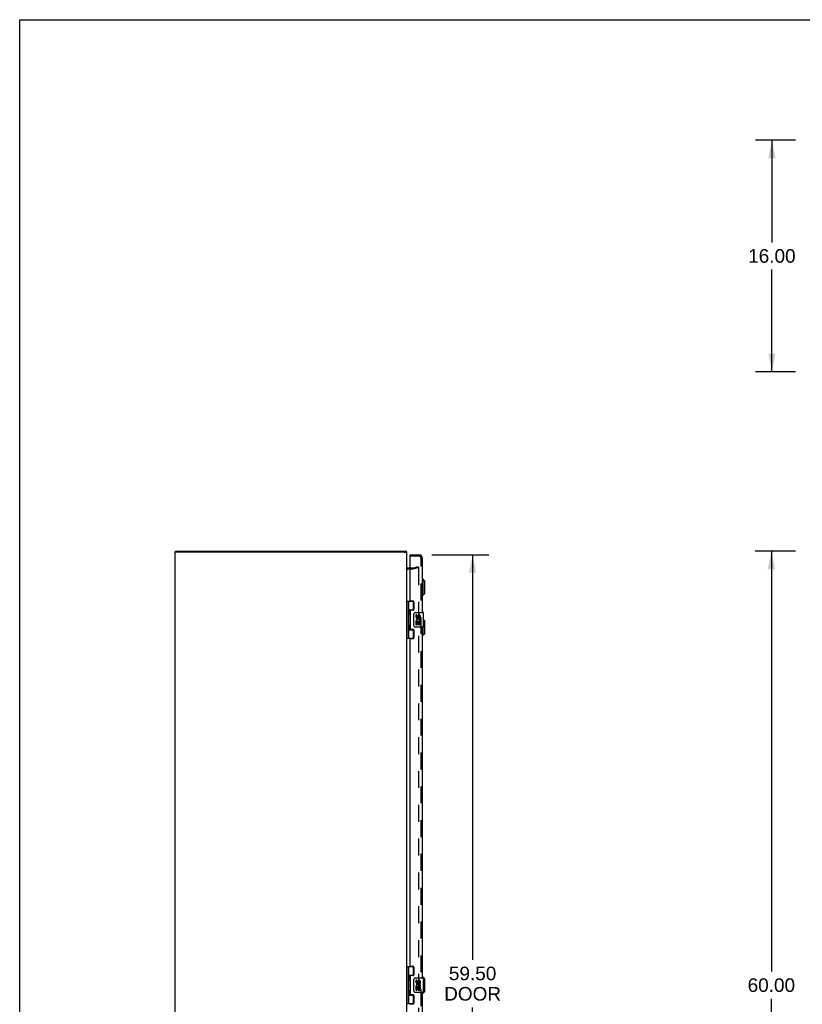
# Model space of a CAD drawing. Header units: inches. Extents: x 0 to 212, y 0 to 138.
# Tile 3 of 6: x 0 to 54, y 69 to 138. Entities that reach past the tile are written whole.
import ezdxf

# ---------------------------------------------------------------- set-up
doc = ezdxf.new("R2010")
doc.units = ezdxf.units.IN
doc.header["$LTSCALE"] = 11.6875
doc.header["$MEASUREMENT"] = 0
doc.linetypes.add('HIDDEN', pattern=[0.2, 0.1, -0.1])
doc.layers.get('0').update_dxf_attribs({"linetype": 'CONTINUOUS'})
for name, color, linetype in [('DEFAULT_2', 8, 'HIDDEN'), ('DIMENSIONS', 7, 'CONTINUOUS'), ('DOOR_ASSEMBLY', 7, 'CONTINUOUS')]:
    doc.layers.add(name, color=color, linetype=linetype)
doc.styles.get("Standard").update_dxf_attribs({"font": 'arial.ttf'})
doc.dimstyles.new('DIMSTYLE_1', dxfattribs={"dimtxt": 0.9375, "dimasz": 1.25, "dimexe": 0.09, "dimexo": 0.07, "dimgap": 0.0375, "dimtad": 0, "dimtih": 1, "dimtoh": 1, "dimzin": 4, "dimdsep": 46, "dimtxsty": 'Standard', "dimblk": '_FILLED', "dimblk1": '_FILLED', "dimblk2": '_FILLED', "dimcen": 0.09, "dimadec": 3, "dimazin": 1, "dimtfac": 1, "dimtdec": 3, "dimtofl": 0, "dimtmove": 0, "dimatfit": 3, "dimldrblk": '_FILLED', "dimfxl": 0, "dimtolj": 1, "dimtzin": 4, "dimarcsym": 0})

# ---------------------------------------------------------------- blocks, each defined once
blk = doc.blocks.new('_FILLED')
at = {"color": 0, "linetype": 'ByBlock'}
blk.add_solid([(0, 0), (-1, 0.2), (-1, -0.2)], dxfattribs=at)
blk = doc.blocks.new('*D2')
at = {"layer": 'DIMENSIONS', "color": 2, "linetype": 'Continuous'}
for p, q in [((53.624, 100.768), (50.825, 100.768)), ((51.95, 100.768), (51.95, 71.706)), ((51.95, 40.768), (51.95, 69.831)), ((53.624, 40.768), (50.825, 40.768))]:
    blk.add_line(p, q, dxfattribs=at)
at = {"layer": 'DIMENSIONS', "color": 2, "linetype": 'Continuous', "xscale": 1.25, "yscale": 1.25, "zscale": 1.25}
for p, rotation in [((51.95, 100.768), 90), ((51.95, 40.768), 270)]:
    blk.add_blockref('_FILLED', p, dxfattribs=dict(at, rotation=rotation))
at = {"layer": 'DIMENSIONS', "color": 2, "linetype": 'Continuous', "insert": (51.95, 71.237), "char_height": 0.9375, "width": 3.27602, "attachment_point": 2, "line_spacing_factor": 0.9}
blk.add_mtext('60.00', dxfattribs=at)
blk = doc.blocks.new('*D3')
at = {"layer": 'DIMENSIONS', "color": 2, "linetype": 'Continuous'}
for p, q in [((53.609, 129.171), (50.862, 129.171)), ((51.987, 129.171), (51.987, 122.108)), ((51.987, 113.171), (51.987, 120.233)), ((53.609, 113.171), (50.862, 113.171))]:
    blk.add_line(p, q, dxfattribs=at)
at = {"layer": 'DIMENSIONS', "color": 2, "linetype": 'Continuous', "xscale": 1.25, "yscale": 1.25, "zscale": 1.25}
for p, rotation in [((51.987, 129.171), 90), ((51.987, 113.171), 270)]:
    blk.add_blockref('_FILLED', p, dxfattribs=dict(at, rotation=rotation))
at = {"layer": 'DIMENSIONS', "color": 2, "linetype": 'Continuous', "insert": (51.987, 121.639), "char_height": 0.9375, "width": 3.27602, "attachment_point": 2, "line_spacing_factor": 0.9}
blk.add_mtext('16.00', dxfattribs=at)
blk = doc.blocks.new('*D4')
at = {"layer": 'DIMENSIONS', "color": 2, "linetype": 'Continuous'}
for p, q in [((28.473, 100.518), (32.427, 100.518)), ((31.302, 100.518), (31.302, 72.514)), ((31.302, 41.018), (31.302, 69.233)), ((28.473, 41.018), (32.427, 41.018))]:
    blk.add_line(p, q, dxfattribs=at)
at = {"layer": 'DIMENSIONS', "color": 2, "linetype": 'Continuous', "xscale": 1.25, "yscale": 1.25, "zscale": 1.25}
for p, rotation in [((31.302, 100.518), 90), ((31.302, 41.018), 270)]:
    blk.add_blockref('_FILLED', p, dxfattribs=dict(at, rotation=rotation))
at = {"layer": 'DIMENSIONS', "color": 2, "linetype": 'Continuous', "insert": (31.302, 72.045), "char_height": 0.9375, "width": 3.92426, "attachment_point": 2, "line_spacing_factor": 0.9}
blk.add_mtext('59.50\\PDOOR', dxfattribs=at)

msp = doc.modelspace()

# ---------------------------------------------------------------- linework, layer by layer
at = {"color": 7, "linetype": 'Continuous'}
for p, q in [((0, 0), (0, 137.5)), ((0, 137.5), (212.5, 137.5)), ((10.777, 100.693), (10.777, 100.768)), ((26.727, 100.693), (26.727, 100.768)), ((10.902, 100.693), (10.747, 100.693)), ((26.602, 100.693), (26.747, 100.693))]:
    msp.add_line(p, q, dxfattribs=at)
at = {"color": 3, "linetype": 'Continuous'}
for p, q in [((10.777, 100.768), (26.727, 100.768)), ((10.747, 40.845), (10.747, 100.692)), ((26.592, 100.693), (10.902, 100.693)), ((26.747, 40.845), (26.747, 100.692)), ((26.99, 99.593), (26.817, 99.593))]:
    msp.add_line(p, q, dxfattribs=at)
msp.add_arc((26.817, 99.663), 0.07, 180, 270, dxfattribs=at)
at = {"layer": 'DEFAULT_2', "color": 8, "linetype": 'HIDDEN'}
for p, q in [((27.146, 99.518), (26.817, 99.518)), ((27.146, 99.593), (26.99, 99.593)), ((27.156, 99.595), (27.54, 99.698)), ((27.56, 99.625), (27.176, 99.522)), ((27.54, 99.698), (27.56, 99.625)), ((27.56, 99.593), (27.56, 41.944))]:
    msp.add_line(p, q, dxfattribs=at)
for points in [[(27.541, 99.613), (27.54, 99.613), (27.538, 99.613), (27.536, 99.612)], [(27.544, 99.612), (27.542, 99.613), (27.541, 99.613)], [(27.544, 99.612), (27.547, 99.612), (27.549, 99.611), (27.551, 99.61), (27.552, 99.608), (27.554, 99.607), (27.556, 99.605), (27.557, 99.603), (27.558, 99.601), (27.559, 99.599), (27.559, 99.597), (27.56, 99.595), (27.56, 99.593)]]:
    msp.add_lwpolyline(points, dxfattribs=at)
for centre, radius, start, end in [((26.817, 99.663), 0.145, 222.98581, 270), ((27.146, 99.633), 0.04, 270, 285), ((27.146, 99.633), 0.115, 270, 285)]:
    msp.add_arc(centre, radius, start, end, dxfattribs=at)
at = {"layer": 'DOOR_ASSEMBLY', "color": 7, "linetype": 'Continuous'}
for p, q in [((26.99, 100.414), (26.99, 100.518)), ((27.005, 100.414), (26.99, 100.414)), ((27.884, 98.819), (27.844, 98.819)), ((27.884, 97.717), (27.884, 98.819)), ((28.002, 98.701), (27.884, 98.819)), ((28.002, 97.835), (28.002, 98.701)), ((27.884, 97.717), (27.844, 97.717)), ((28.002, 97.835), (27.884, 97.717)), ((26.747, 97.298), (27.232, 97.298)), ((26.787, 94.739), (26.787, 97.298)), ((26.885, 96.601), (26.885, 97.298)), ((26.885, 96.707), (27.232, 96.707)), ((27.174, 96.698), (27.174, 96.676)), ((27.174, 96.698), (27.226, 96.698)), ((27.2, 97.298), (27.2, 96.707)), ((26.885, 95.617), (26.885, 96.42)), ((26.899, 96.418), (26.898, 96.415)), ((26.901, 96.422), (26.899, 96.418)), ((26.9, 96.601), (26.902, 96.597)), ((26.904, 96.43), (26.901, 96.422)), ((26.902, 96.597), (26.909, 96.579)), ((26.902, 96.581), (26.902, 96.58)), ((26.902, 96.44), (26.902, 96.58)), ((26.902, 96.44), (26.902, 96.439)), ((26.908, 96.44), (26.904, 96.43)), ((26.911, 96.446), (26.908, 96.44)), ((26.909, 96.579), (26.911, 96.575)), ((26.911, 96.575), (26.912, 96.571)), ((26.912, 96.45), (26.911, 96.446)), ((26.914, 96.454), (26.912, 96.45)), ((27.249, 95.618), (27.249, 96.418)), ((27.349, 96.518), (27.889, 96.518)), ((27.387, 96.364), (27.387, 96.228)), ((27.45, 96.364), (27.387, 96.364)), ((27.45, 96.228), (27.45, 96.364)), ((27.515, 96.29), (27.515, 96.221)), ((27.576, 96.228), (27.576, 96.27)), ((27.638, 96.27), (27.638, 96.133)), ((27.638, 96.133), (27.701, 96.133)), ((27.701, 96.133), (27.701, 96.27)), ((27.904, 95.533), (27.904, 96.503)), ((28.002, 95.951), (27.904, 96.048)), ((26.885, 94.739), (26.885, 95.436)), ((26.885, 95.329), (27.232, 95.329)), ((26.899, 95.434), (26.898, 95.431)), ((26.901, 95.438), (26.899, 95.434)), ((26.9, 95.617), (26.902, 95.613)), ((26.903, 95.443), (26.901, 95.438)), ((26.902, 95.613), (26.909, 95.595)), ((26.902, 95.597), (26.902, 95.596)), ((26.902, 95.456), (26.902, 95.596)), ((26.902, 95.456), (26.902, 95.455)), ((26.908, 95.456), (26.903, 95.443)), ((26.911, 95.462), (26.908, 95.456)), ((26.909, 95.595), (26.911, 95.59)), ((26.911, 95.59), (26.912, 95.586)), ((26.912, 95.466), (26.911, 95.462)), ((26.914, 95.47), (26.912, 95.466)), ((27.174, 95.361), (27.174, 95.338)), ((27.226, 95.338), (27.174, 95.338)), ((27.2, 95.329), (27.2, 94.739)), ((27.889, 95.518), (27.349, 95.518)), ((27.387, 95.903), (27.387, 95.672)), ((27.405, 95.903), (27.387, 95.903)), ((27.387, 95.672), (27.45, 95.672)), ((27.44, 95.903), (27.467, 95.922)), ((27.44, 95.903), (27.701, 95.903)), ((27.45, 95.672), (27.45, 95.84)), ((27.45, 95.84), (27.515, 95.84)), ((27.515, 95.84), (27.515, 95.704)), ((27.515, 95.704), (27.576, 95.704)), ((27.576, 95.704), (27.576, 95.84)), ((27.576, 95.84), (27.638, 95.84)), ((27.631, 95.939), (27.688, 95.914)), ((27.638, 95.84), (27.638, 95.672)), ((27.638, 95.672), (27.701, 95.672)), ((27.701, 95.672), (27.701, 95.903)), ((27.884, 94.967), (27.884, 95.518)), ((28.002, 95.085), (28.002, 95.951)), ((26.747, 94.739), (27.232, 94.739)), ((27.884, 94.967), (27.844, 94.967)), ((28.002, 95.085), (27.884, 94.967)), ((26.747, 72.048), (27.232, 72.048)), ((26.787, 69.489), (26.787, 72.048)), ((26.885, 71.351), (26.885, 72.048)), ((27.2, 72.048), (27.2, 71.457)), ((26.885, 71.457), (27.232, 71.457)), ((26.885, 70.367), (26.885, 71.17)), ((26.899, 71.168), (26.898, 71.165)), ((26.901, 71.172), (26.899, 71.168)), ((26.9, 71.351), (26.902, 71.347)), ((26.904, 71.18), (26.901, 71.172)), ((26.902, 71.347), (26.909, 71.329)), ((26.902, 71.331), (26.902, 71.33)), ((26.902, 71.19), (26.902, 71.33)), ((26.902, 71.19), (26.902, 71.189)), ((26.908, 71.19), (26.904, 71.18)), ((26.911, 71.196), (26.908, 71.19)), ((26.909, 71.329), (26.911, 71.325)), ((26.911, 71.325), (26.912, 71.321)), ((26.912, 71.2), (26.911, 71.196)), ((26.914, 71.204), (26.912, 71.2)), ((27.174, 71.448), (27.226, 71.448)), ((27.174, 71.448), (27.174, 71.426)), ((27.249, 70.368), (27.249, 71.168)), ((27.349, 71.268), (27.889, 71.268)), ((27.45, 71.114), (27.387, 71.114)), ((27.387, 71.114), (27.387, 70.978)), ((27.45, 70.978), (27.45, 71.114)), ((27.515, 71.04), (27.515, 70.971)), ((27.576, 70.978), (27.576, 71.02)), ((27.638, 71.02), (27.638, 70.883)), ((27.638, 70.883), (27.701, 70.883)), ((27.701, 70.883), (27.701, 71.02)), ((27.884, 71.319), (27.844, 71.319)), ((28.002, 71.201), (27.884, 71.319)), ((27.884, 71.268), (27.884, 71.319)), ((27.904, 70.283), (27.904, 71.253)), ((28.002, 70.335), (28.002, 71.201)), ((26.885, 69.489), (26.885, 70.186)), ((26.899, 70.184), (26.898, 70.181)), ((26.901, 70.188), (26.899, 70.184)), ((26.9, 70.367), (26.902, 70.363)), ((26.904, 70.195), (26.901, 70.188)), ((26.902, 70.363), (26.909, 70.345)), ((26.902, 70.347), (26.902, 70.346)), ((26.902, 70.346), (26.902, 70.206)), ((26.902, 70.206), (26.902, 70.205)), ((26.908, 70.206), (26.904, 70.195)), ((26.911, 70.212), (26.908, 70.206)), ((26.909, 70.345), (26.911, 70.34)), ((26.911, 70.34), (26.912, 70.336)), ((26.912, 70.216), (26.911, 70.212)), ((26.914, 70.22), (26.912, 70.216)), ((27.174, 70.111), (27.174, 70.088)), ((27.889, 70.268), (27.349, 70.268)), ((27.405, 70.653), (27.387, 70.653)), ((27.387, 70.653), (27.387, 70.422)), ((27.387, 70.422), (27.45, 70.422)), ((27.44, 70.653), (27.467, 70.672)), ((27.44, 70.653), (27.701, 70.653)), ((27.45, 70.59), (27.515, 70.59)), ((27.45, 70.422), (27.45, 70.59)), ((27.515, 70.59), (27.515, 70.454)), ((27.515, 70.454), (27.576, 70.454)), ((27.576, 70.59), (27.638, 70.59)), ((27.576, 70.454), (27.576, 70.59)), ((27.631, 70.689), (27.688, 70.664)), ((27.638, 70.59), (27.638, 70.422)), ((27.638, 70.422), (27.701, 70.422)), ((27.701, 70.422), (27.701, 70.653)), ((27.884, 70.217), (27.844, 70.217)), ((28.002, 70.335), (27.884, 70.217)), ((27.884, 70.217), (27.884, 70.268)), ((26.747, 69.489), (27.232, 69.489)), ((26.885, 70.079), (27.232, 70.079)), ((27.226, 70.088), (27.174, 70.088)), ((27.2, 70.079), (27.2, 69.489))]:
    msp.add_line(p, q, dxfattribs=at)
at = {"layer": 'DOOR_ASSEMBLY', "color": 3, "linetype": 'Continuous'}
for p, q in [((26.99, 100.518), (27.598, 100.518)), ((26.99, 97.36), (26.99, 100.399)), ((27.844, 96.518), (27.844, 100.272)), ((27.021, 97.329), (27.177, 97.329)), ((26.99, 96.645), (26.99, 95.392)), ((27.177, 96.676), (27.021, 96.676)), ((27.24, 97.266), (27.24, 96.739)), ((27.021, 95.361), (27.177, 95.361)), ((27.24, 95.298), (27.24, 94.771)), ((27.844, 71.268), (27.844, 95.518)), ((26.99, 72.11), (26.99, 94.677)), ((27.177, 94.708), (27.021, 94.708)), ((27.021, 72.079), (27.177, 72.079)), ((27.24, 72.016), (27.24, 71.489)), ((26.99, 71.395), (26.99, 70.142)), ((27.177, 71.426), (27.021, 71.426)), ((27.021, 70.111), (27.177, 70.111)), ((27.844, 46.018), (27.844, 70.268)), ((27.177, 69.458), (27.021, 69.458)), ((27.24, 70.048), (27.24, 69.521))]:
    msp.add_line(p, q, dxfattribs=at)
at = {"layer": 'DOOR_ASSEMBLY', "color": 8, "linetype": 'HIDDEN'}
for p, q in [((27.598, 100.414), (27.005, 100.414)), ((27.74, 41.265), (27.74, 100.272))]:
    msp.add_line(p, q, dxfattribs=at)
at = {"layer": 'DOOR_ASSEMBLY', "color": 7, "linetype": 'Continuous'}
for points in [[(26.885, 96.656), (26.885, 96.655), (26.885, 96.654), (26.885, 96.653), (26.885, 96.652), (26.885, 96.651), (26.886, 96.65), (26.886, 96.649), (26.886, 96.648), (26.886, 96.647), (26.886, 96.646), (26.886, 96.645), (26.886, 96.644), (26.887, 96.643), (26.887, 96.642), (26.887, 96.64), (26.887, 96.639), (26.888, 96.638), (26.888, 96.637), (26.888, 96.635), (26.889, 96.634), (26.889, 96.633), (26.889, 96.631), (26.89, 96.63), (26.89, 96.629), (26.891, 96.627), (26.891, 96.626), (26.891, 96.624), (26.892, 96.623), (26.892, 96.621), (26.893, 96.62), (26.893, 96.618)], [(26.893, 96.402), (26.893, 96.401), (26.892, 96.399), (26.892, 96.398), (26.891, 96.396), (26.891, 96.395), (26.891, 96.394), (26.89, 96.392), (26.89, 96.391), (26.889, 96.389), (26.889, 96.388), (26.889, 96.387), (26.888, 96.385), (26.888, 96.384), (26.888, 96.383), (26.887, 96.382), (26.887, 96.38), (26.887, 96.379), (26.887, 96.378), (26.886, 96.377), (26.886, 96.376), (26.886, 96.375), (26.886, 96.374), (26.886, 96.373), (26.886, 96.372), (26.886, 96.371), (26.885, 96.37), (26.885, 96.369), (26.885, 96.368), (26.885, 96.367), (26.885, 96.366), (26.885, 96.365)], [(26.898, 96.605), (26.899, 96.605), (26.9, 96.601)], [(26.912, 96.571), (26.914, 96.566), (26.915, 96.564), (26.916, 96.562), (26.916, 96.56), (26.917, 96.558), (26.918, 96.556), (26.918, 96.554), (26.919, 96.553), (26.92, 96.551), (26.92, 96.549), (26.921, 96.547), (26.921, 96.545), (26.922, 96.544), (26.922, 96.542), (26.923, 96.54), (26.923, 96.539), (26.923, 96.537), (26.924, 96.536), (26.924, 96.534), (26.924, 96.533), (26.925, 96.531), (26.925, 96.53), (26.925, 96.529), (26.925, 96.527), (26.926, 96.526), (26.926, 96.524), (26.926, 96.523), (26.926, 96.522), (26.926, 96.521), (26.926, 96.519), (26.926, 96.518), (26.927, 96.517), (26.927, 96.515), (26.927, 96.514), (26.927, 96.513), (26.927, 96.512), (26.927, 96.51), (26.927, 96.509), (26.927, 96.508), (26.927, 96.507), (26.927, 96.505), (26.927, 96.504), (26.926, 96.503), (26.926, 96.502), (26.926, 96.5), (26.926, 96.499), (26.926, 96.498), (26.926, 96.496), (26.926, 96.495), (26.925, 96.494), (26.925, 96.492), (26.925, 96.491), (26.925, 96.489), (26.924, 96.488), (26.924, 96.487), (26.924, 96.485), (26.923, 96.484), (26.923, 96.482), (26.923, 96.48), (26.922, 96.479), (26.922, 96.477), (26.921, 96.475), (26.921, 96.474), (26.92, 96.472), (26.92, 96.47), (26.919, 96.468), (26.918, 96.466), (26.918, 96.464), (26.917, 96.463), (26.916, 96.461), (26.916, 96.459), (26.915, 96.457), (26.914, 96.454)], [(27.249, 96.418), (27.25, 96.425), (27.25, 96.431), (27.251, 96.437), (27.252, 96.443), (27.254, 96.449), (27.256, 96.454)], [(26.885, 95.672), (26.885, 95.671), (26.885, 95.67), (26.885, 95.669), (26.885, 95.668), (26.885, 95.667), (26.886, 95.666), (26.886, 95.665), (26.886, 95.664), (26.886, 95.663), (26.886, 95.662), (26.886, 95.661), (26.886, 95.66), (26.887, 95.658), (26.887, 95.657), (26.887, 95.656), (26.887, 95.655), (26.888, 95.654), (26.888, 95.652), (26.888, 95.651), (26.889, 95.65), (26.889, 95.649), (26.889, 95.647), (26.89, 95.646), (26.89, 95.644), (26.891, 95.643), (26.891, 95.642), (26.891, 95.64), (26.892, 95.639), (26.892, 95.637), (26.893, 95.636), (26.893, 95.634)], [(26.893, 95.418), (26.893, 95.417), (26.892, 95.415), (26.892, 95.414), (26.891, 95.412), (26.891, 95.411), (26.891, 95.409), (26.89, 95.408), (26.89, 95.406), (26.889, 95.405), (26.889, 95.404), (26.889, 95.402), (26.888, 95.401), (26.888, 95.4), (26.888, 95.399), (26.887, 95.397), (26.887, 95.396), (26.887, 95.395), (26.887, 95.394), (26.886, 95.393), (26.886, 95.392), (26.886, 95.39), (26.886, 95.389), (26.886, 95.388), (26.886, 95.387), (26.886, 95.386), (26.885, 95.385), (26.885, 95.384), (26.885, 95.383), (26.885, 95.382), (26.885, 95.381), (26.885, 95.381)], [(26.898, 95.621), (26.899, 95.62), (26.9, 95.617)], [(26.912, 95.586), (26.914, 95.582), (26.915, 95.58), (26.916, 95.578), (26.916, 95.576), (26.917, 95.574), (26.918, 95.572), (26.918, 95.57), (26.919, 95.568), (26.92, 95.566), (26.92, 95.565), (26.921, 95.563), (26.921, 95.561), (26.922, 95.559), (26.922, 95.558), (26.923, 95.556), (26.923, 95.555), (26.923, 95.553), (26.924, 95.552), (26.924, 95.55), (26.924, 95.549), (26.925, 95.547), (26.925, 95.546), (26.925, 95.544), (26.925, 95.543), (26.926, 95.542), (26.926, 95.54), (26.926, 95.539), (26.926, 95.538), (26.926, 95.536), (26.926, 95.535), (26.926, 95.534), (26.927, 95.532), (26.927, 95.531), (26.927, 95.53), (26.927, 95.529), (26.927, 95.527), (26.927, 95.526), (26.927, 95.525), (26.927, 95.524), (26.927, 95.522), (26.927, 95.521), (26.927, 95.52), (26.926, 95.519), (26.926, 95.517), (26.926, 95.516), (26.926, 95.515), (26.926, 95.513), (26.926, 95.512), (26.926, 95.511), (26.925, 95.509), (26.925, 95.508), (26.925, 95.507), (26.925, 95.505), (26.924, 95.504), (26.924, 95.502), (26.924, 95.501), (26.923, 95.499), (26.923, 95.498), (26.923, 95.496), (26.922, 95.494), (26.922, 95.493), (26.921, 95.491), (26.921, 95.489), (26.92, 95.488), (26.92, 95.486), (26.919, 95.484), (26.918, 95.482), (26.918, 95.48), (26.917, 95.478), (26.916, 95.476), (26.916, 95.474), (26.915, 95.472), (26.914, 95.47)], [(27.256, 95.582), (27.254, 95.588), (27.252, 95.594), (27.251, 95.6), (27.25, 95.606), (27.25, 95.612), (27.249, 95.618)], [(26.885, 71.406), (26.885, 71.405), (26.885, 71.404), (26.885, 71.403), (26.885, 71.402), (26.885, 71.401), (26.886, 71.4), (26.886, 71.399), (26.886, 71.398), (26.886, 71.397), (26.886, 71.396), (26.886, 71.395), (26.886, 71.394), (26.887, 71.393), (26.887, 71.392), (26.887, 71.39), (26.887, 71.389), (26.888, 71.388), (26.888, 71.387), (26.888, 71.385), (26.889, 71.384), (26.889, 71.383), (26.889, 71.381), (26.89, 71.38), (26.89, 71.379), (26.891, 71.377), (26.891, 71.376), (26.891, 71.374), (26.892, 71.373), (26.892, 71.371), (26.893, 71.37), (26.893, 71.368)], [(26.893, 71.152), (26.893, 71.151), (26.892, 71.149), (26.892, 71.148), (26.891, 71.146), (26.891, 71.145), (26.891, 71.144), (26.89, 71.142), (26.89, 71.141), (26.889, 71.139), (26.889, 71.138), (26.889, 71.137), (26.888, 71.135), (26.888, 71.134), (26.888, 71.133), (26.887, 71.132), (26.887, 71.13), (26.887, 71.129), (26.887, 71.128), (26.886, 71.127), (26.886, 71.126), (26.886, 71.125), (26.886, 71.124), (26.886, 71.123), (26.886, 71.122), (26.886, 71.121), (26.885, 71.12), (26.885, 71.119), (26.885, 71.118), (26.885, 71.117), (26.885, 71.116), (26.885, 71.115)], [(26.898, 71.355), (26.899, 71.355), (26.9, 71.351)], [(26.912, 71.321), (26.914, 71.316), (26.915, 71.314), (26.916, 71.312), (26.916, 71.31), (26.917, 71.308), (26.918, 71.306), (26.918, 71.304), (26.919, 71.303), (26.92, 71.301), (26.92, 71.299), (26.921, 71.297), (26.921, 71.295), (26.922, 71.294), (26.922, 71.292), (26.923, 71.29), (26.923, 71.289), (26.923, 71.287), (26.924, 71.286), (26.924, 71.284), (26.924, 71.283), (26.925, 71.281), (26.925, 71.28), (26.925, 71.279), (26.925, 71.277), (26.926, 71.276), (26.926, 71.274), (26.926, 71.273), (26.926, 71.272), (26.926, 71.271), (26.926, 71.269), (26.926, 71.268), (26.927, 71.267), (26.927, 71.265), (26.927, 71.264), (26.927, 71.263), (26.927, 71.262), (26.927, 71.26), (26.927, 71.259), (26.927, 71.258), (26.927, 71.257), (26.927, 71.255), (26.927, 71.254), (26.926, 71.253), (26.926, 71.252), (26.926, 71.25), (26.926, 71.249), (26.926, 71.248), (26.926, 71.246), (26.926, 71.245), (26.925, 71.244), (26.925, 71.242), (26.925, 71.241), (26.925, 71.239), (26.924, 71.238), (26.924, 71.237), (26.924, 71.235), (26.923, 71.234), (26.923, 71.232), (26.923, 71.23), (26.922, 71.229), (26.922, 71.227), (26.921, 71.225), (26.921, 71.224), (26.92, 71.222), (26.92, 71.22), (26.919, 71.218), (26.918, 71.216), (26.918, 71.214), (26.917, 71.213), (26.916, 71.211), (26.916, 71.209), (26.915, 71.207), (26.914, 71.204)], [(27.249, 71.168), (27.25, 71.175), (27.25, 71.181), (27.251, 71.187), (27.252, 71.193), (27.254, 71.199), (27.256, 71.204)], [(26.885, 70.422), (26.885, 70.421), (26.885, 70.42), (26.885, 70.419), (26.885, 70.418), (26.885, 70.417), (26.886, 70.416), (26.886, 70.415), (26.886, 70.414), (26.886, 70.413), (26.886, 70.412), (26.886, 70.411), (26.886, 70.41), (26.887, 70.408), (26.887, 70.407), (26.887, 70.406), (26.887, 70.405), (26.888, 70.404), (26.888, 70.402), (26.888, 70.401), (26.889, 70.4), (26.889, 70.399), (26.889, 70.397), (26.89, 70.396), (26.89, 70.394), (26.891, 70.393), (26.891, 70.392), (26.891, 70.39), (26.892, 70.389), (26.892, 70.387), (26.893, 70.386), (26.893, 70.384)], [(26.893, 70.168), (26.893, 70.167), (26.892, 70.165), (26.892, 70.164), (26.891, 70.162), (26.891, 70.161), (26.891, 70.159), (26.89, 70.158), (26.89, 70.156), (26.889, 70.155), (26.889, 70.154), (26.889, 70.152), (26.888, 70.151), (26.888, 70.15), (26.888, 70.149), (26.887, 70.147), (26.887, 70.146), (26.887, 70.145), (26.887, 70.144), (26.886, 70.143), (26.886, 70.142), (26.886, 70.14), (26.886, 70.139), (26.886, 70.138), (26.886, 70.137), (26.886, 70.136), (26.885, 70.135), (26.885, 70.134), (26.885, 70.133), (26.885, 70.132), (26.885, 70.131), (26.885, 70.131)], [(26.898, 70.371), (26.899, 70.37), (26.9, 70.367)], [(26.912, 70.336), (26.914, 70.332), (26.915, 70.33), (26.916, 70.328), (26.916, 70.326), (26.917, 70.324), (26.918, 70.322), (26.918, 70.32), (26.919, 70.318), (26.92, 70.316), (26.92, 70.315), (26.921, 70.313), (26.921, 70.311), (26.922, 70.309), (26.922, 70.308), (26.923, 70.306), (26.923, 70.305), (26.923, 70.303), (26.924, 70.302), (26.924, 70.3), (26.924, 70.299), (26.925, 70.297), (26.925, 70.296), (26.925, 70.294), (26.925, 70.293), (26.926, 70.292), (26.926, 70.29), (26.926, 70.289), (26.926, 70.288), (26.926, 70.286), (26.926, 70.285), (26.926, 70.284), (26.927, 70.282), (26.927, 70.281), (26.927, 70.28), (26.927, 70.279), (26.927, 70.277), (26.927, 70.276), (26.927, 70.275), (26.927, 70.274), (26.927, 70.272), (26.927, 70.271), (26.927, 70.27), (26.926, 70.269), (26.926, 70.267), (26.926, 70.266), (26.926, 70.265), (26.926, 70.263), (26.926, 70.262), (26.926, 70.261), (26.925, 70.259), (26.925, 70.258), (26.925, 70.257), (26.925, 70.255), (26.924, 70.254), (26.924, 70.252), (26.924, 70.251), (26.923, 70.249), (26.923, 70.248), (26.923, 70.246), (26.922, 70.244), (26.922, 70.243), (26.921, 70.241), (26.921, 70.239), (26.92, 70.238), (26.92, 70.236), (26.919, 70.234), (26.918, 70.232), (26.918, 70.23), (26.917, 70.228), (26.916, 70.226), (26.916, 70.224), (26.915, 70.222), (26.914, 70.22)], [(27.256, 70.332), (27.254, 70.338), (27.252, 70.344), (27.251, 70.35), (27.25, 70.356), (27.25, 70.362), (27.249, 70.368)]]:
    msp.add_lwpolyline(points, dxfattribs=at)
at = {"layer": 'DOOR_ASSEMBLY', "color": 3, "linetype": 'Continuous'}
for centre, radius, start, end in [((27.005, 100.399), 0.015, 90, 180), ((27.598, 100.272), 0.246, 0, 90), ((27.021, 97.36), 0.031, 180, 270), ((27.177, 97.266), 0.063, 0, 90), ((27.021, 96.645), 0.031, 90, 180), ((27.177, 96.739), 0.063, 270, 360), ((27.021, 95.392), 0.031, 180, 270), ((27.177, 95.298), 0.063, 0, 90), ((27.021, 94.677), 0.031, 90, 180), ((27.177, 94.771), 0.063, 270, 360), ((27.021, 72.11), 0.031, 180, 270), ((27.177, 72.016), 0.063, 0, 90), ((27.177, 71.489), 0.063, 270, 360), ((27.021, 71.395), 0.031, 90, 180), ((27.021, 70.142), 0.031, 180, 270), ((27.177, 70.048), 0.063, 0, 90), ((27.021, 69.427), 0.031, 90, 180), ((27.177, 69.521), 0.063, 270, 360)]:
    msp.add_arc(centre, radius, start, end, dxfattribs=at)
at = {"layer": 'DOOR_ASSEMBLY', "color": 8, "linetype": 'HIDDEN'}
msp.add_arc((27.598, 100.272), 0.142, 0, 90, dxfattribs=at)
at = {"layer": 'DOOR_ASSEMBLY', "color": 7, "linetype": 'Continuous'}
for centre, radius, start, end in [((26.812, 96.58), 0.09, 0.67198, 35.46821), ((26.812, 96.44), 0.09, 324.53179, 359.32802), ((27.349, 96.418), 0.1, 90, 158.79459), ((27.481, 96.228), 0.0943, 180, 360), ((27.541, 95.976), 0.154, 161.41988, 206.19629), ((27.544, 95.976), 0.157, 336.59665, 161.87913), ((27.481, 96.228), 0.0314, 180, 261.22946), ((27.544, 95.976), 0.0943, 336.59665, 215.11217), ((27.481, 96.233), 0.0362, 263.42855, 341.76278), ((27.607, 96.27), 0.0943, 68.69989, 167.43379), ((27.607, 96.27), 0.0314, 0, 180.04847), ((27.607, 96.27), 0.0943, 0, 68.67039), ((27.889, 96.503), 0.015, 0, 90), ((26.812, 95.596), 0.09, 0.67198, 35.46821), ((26.812, 95.456), 0.09, 324.53179, 359.32802), ((27.349, 95.618), 0.1, 201.20502, 270), ((27.544, 95.976), 0.157, 205.73705, 207.8532), ((27.889, 95.533), 0.015, 270, 360), ((26.812, 71.33), 0.09, 0.67198, 35.46821), ((26.812, 71.19), 0.09, 324.53179, 359.32802), ((27.349, 71.168), 0.1, 90, 158.79459), ((27.481, 70.978), 0.0943, 180, 360), ((27.544, 70.726), 0.157, 336.59665, 161.87913), ((27.481, 70.978), 0.0314, 180, 261.22946), ((27.544, 70.726), 0.0943, 336.59665, 215.11217), ((27.481, 70.983), 0.0362, 263.42855, 341.76278), ((27.607, 71.02), 0.0943, 68.69989, 167.43379), ((27.607, 71.02), 0.0314, 0, 180.04847), ((27.607, 71.02), 0.0943, 0, 68.67039), ((27.889, 71.253), 0.015, 0, 90), ((26.812, 70.346), 0.09, 0.67198, 35.46821), ((26.812, 70.206), 0.09, 324.53179, 359.32802), ((27.349, 70.368), 0.1, 201.20502, 270), ((27.541, 70.726), 0.154, 161.41988, 206.19629), ((27.544, 70.726), 0.157, 205.73705, 207.8532), ((27.889, 70.283), 0.015, 270, 360)]:
    msp.add_arc(centre, radius, start, end, dxfattribs=at)
for centre in [(26.98, 96.51), (26.98, 95.526), (26.98, 71.26), (26.98, 70.276)]:
    msp.add_ellipse(centre, major_axis=(0, 0.188), ratio=0.57735, start_param=1.066602, end_param=2.074991, dxfattribs=at)

# ---------------------------------------------------------------- dimensions: what is measured, and where the dimension line sits
at = {"layer": 'DIMENSIONS', "color": 2, "linetype": 'Continuous'}
for base, p1, p2, picture, middle in [((51.987, 113.171), (53.679, 129.171), (53.679, 113.171), '*D3', (52.027, 121.165)), ((51.95, 40.768), (53.694, 100.768), (53.694, 40.768), '*D2', (51.943, 70.763))]:
    dim = msp.add_linear_dim(base=base, p1=p1, p2=p2, angle=270, dimstyle='DIMSTYLE_1', dxfattribs=at)
    dim.commit()
    dim.dimension.update_dxf_attribs({"geometry": picture, "text_midpoint": middle, "dimtype": 160})
dim = msp.add_linear_dim(base=(31.302, 41.018), p1=(28.403, 100.518), p2=(28.403, 41.018), angle=270, text='<>\\PDOOR', dimstyle='DIMSTYLE_1', dxfattribs=at)
dim.commit()
dim.dimension.update_dxf_attribs({"geometry": '*D4', "text_midpoint": (31.302, 70.873), "dimtype": 160})

doc.saveas('drawing.dxf')
